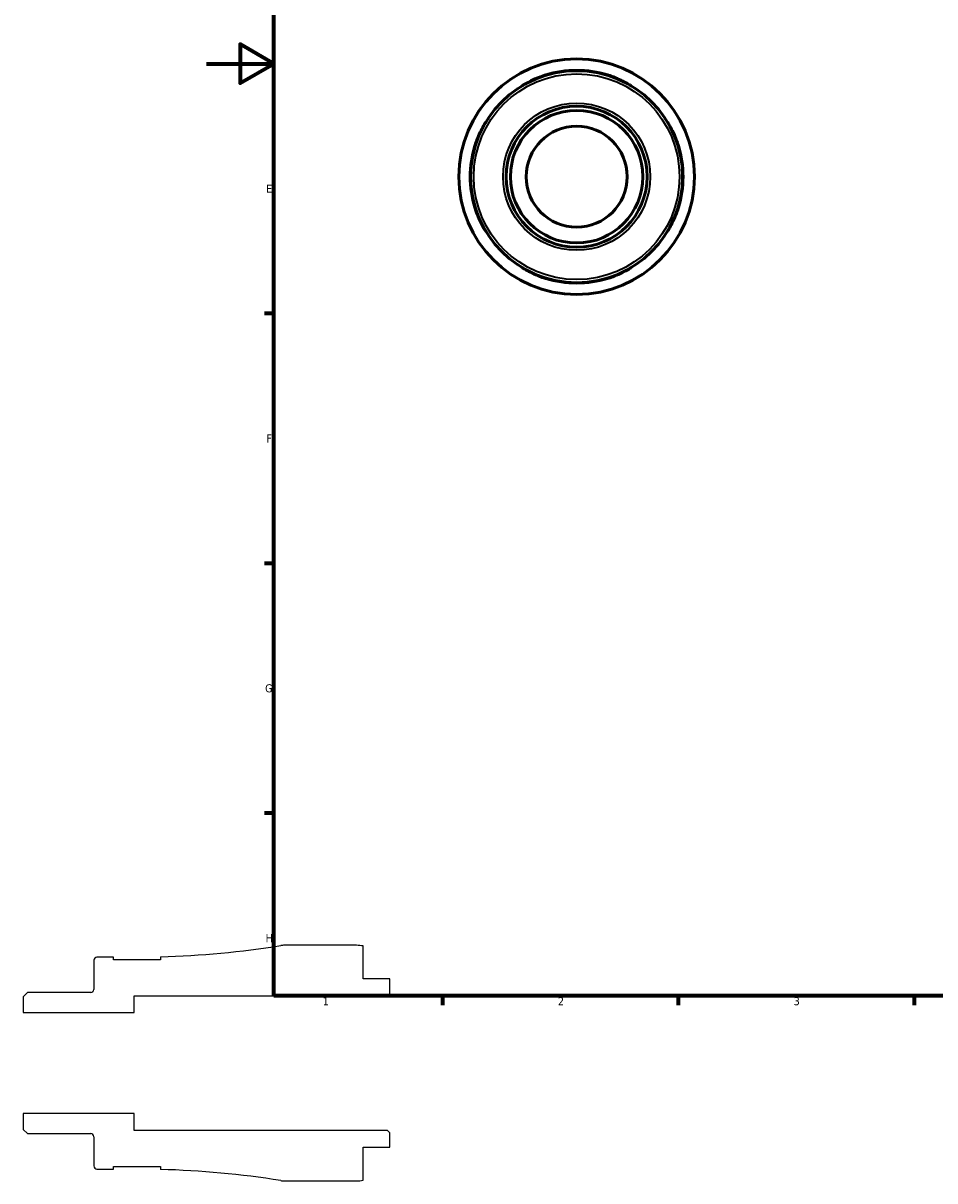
# Model space of a CAD drawing. Header units: millimetres. Extents: x -55 to 906, y -35 to 594.
# Tile 1 of 5: x -55 to 216, y -35 to 309. Entities that reach past the tile are written whole.
import ezdxf

# ---------------------------------------------------------------- set-up
doc = ezdxf.new("R2010")
doc.units = ezdxf.units.MM
for name, color, linetype, lineweight in [('Border (ANSI)', 7, 'Continuous', 70), ('Visible (ANSI)', 7, 'Continuous', 50), ('Visible Narrow (ANSI)', 7, 'Continuous', 35)]:
    doc.layers.add(name, color=color, linetype=linetype, lineweight=lineweight)
doc.styles.add('Note Text (ANSI)', font='tahoma.ttf')

# ---------------------------------------------------------------- blocks, each defined once
blk = doc.blocks.new('Borders Default Border')
at = {"layer": 'Border (ANSI)'}
for p, q in [((20, 222.75), (17.2, 222.75)), ((20, 148.5), (17.2, 148.5)), ((20, 74.25), (17.2, 74.25)), ((70.08, 20), (70.08, 17.2)), ((140.17, 20), (140.17, 17.2)), ((210.25, 20), (210.25, 17.2))]:
    blk.add_line(p, q, dxfattribs=at)
at = {"layer": 'Border (ANSI)', "flags": 128}
for points in [[(20, 20), (20, 574), (821, 574), (821, 20), (20, 20)], [(0, 297), (20, 297), (10, 302.77), (10, 291.23), (20, 297)]]:
    blk.add_lwpolyline(points, dxfattribs=at)
at = {"layer": 'Border (ANSI)', "color": 5, "true_color": 0x0000ff, "char_height": 2.4, "attachment_point": 7, "style": 'Note Text (ANSI)'}
for s, insert in [('E', (17.71, 258.68)), ('F', (17.78, 184.43)), ('G', (17.4, 110.13)), ('H', (17.53, 35.93)), ('1', (34.5, 17.2)), ('2', (104.4, 17.2)), ('3', (174.46, 17.15))]:
    blk.add_mtext(s, dxfattribs=dict(at, insert=insert))

msp = doc.modelspace()

# ---------------------------------------------------------------- linework, layer by layer
for p, q in [((44.5, 35), (23.13, 35)), ((46.5, 25), (46.5, 34.8)), ((-27.68, 31.5), (-32.58, 31.5)), ((-27.68, 30.7), (-27.68, 31.5)), ((-13.68, 31.61), (-13.68, 30.7)), ((-33.5, 30.57), (-33.5, 21.88)), ((-13.68, 30.7), (-27.68, 30.7)), ((54.5, 25), (46.5, 25)), ((54.5, 20.7), (54.5, 25)), ((-53.24, 20.95), (-54.5, 19.7)), ((-34.43, 20.95), (-53.24, 20.95)), ((53.8, 20), (54.5, 20.7)), ((-54.5, 19.7), (-54.5, 15)), ((-21.5, 15), (-21.5, 20)), ((-21.5, 20), (53.8, 20)), ((-54.5, 15), (-21.5, 15)), ((-21.5, -15), (-54.5, -15)), ((-54.5, -15), (-54.5, -19.7)), ((-21.5, -20), (-21.5, -15)), ((-54.5, -19.7), (-53.24, -20.95)), ((53.8, -20), (-21.5, -20)), ((54.5, -20.7), (53.8, -20)), ((-53.24, -20.95), (-34.43, -20.95)), ((-33.5, -21.88), (-33.5, -30.57)), ((54.5, -25), (54.5, -20.7)), ((46.5, -34.8), (46.5, -25)), ((46.5, -25), (54.5, -25)), ((-27.68, -31.5), (-27.68, -30.7)), ((-27.68, -30.7), (-13.68, -30.7)), ((-13.68, -30.7), (-13.68, -31.61)), ((-32.58, -31.5), (-27.68, -31.5)), ((23.13, -35), (44.5, -35))]:
    msp.add_line(p, q)
for centre, major_axis, start_param, end_param in [((-21.5, 310.83), (-275.91, -43.54), 1.442297, 1.570796), ((23.13, 28), (-7, 0), 4.712389, 4.868906), ((44.5, 25), (-9.8, 2), 4.712389, 4.913747), ((-32.58, 30.57), (-0.925, 0), 4.712389, 6.283185), ((-34.43, 21.88), (0, -0.925), 0, 1.570796), ((-34.43, -21.88), (0.925, 0), 0, 1.570796), ((-32.58, -30.57), (0, -0.925), 4.712389, 6.283185), ((-21.5, -310.83), (279.22, -7.82), 1.442297, 1.570796), ((23.13, -28), (6.91, -1.09), 4.712389, 4.868906), ((44.5, -25), (10, 0), 4.712389, 4.913747)]:
    msp.add_ellipse(centre, major_axis=major_axis, ratio=1, start_param=start_param, end_param=end_param)
at = {"layer": 'Visible (ANSI)'}
for radius in [35, 31.5, 20.95, 19.7, 15]:
    msp.add_circle((109.96, 263.43), radius, dxfattribs=at)
for start, end in [(73.0791, 106.9209), (163.0791, 196.9209), (343.0791, 16.9209), (253.0791, 286.9209)]:
    msp.add_arc((109.96, 263.43), 31.61, start, end, dxfattribs=at)
for points, knots in [([(93.81, 290.47), (93.75, 290.44), (93.74, 290.43), (93.83, 290.49), (93.93, 290.56), (94.34, 290.81), (94.77, 291.07), (95.93, 291.71), (96.69, 292.1), (98.23, 292.78), (99, 293.08), (100.11, 293.46), (100.43, 293.57), (100.76, 293.67)], [-1.358274, -1.358274, -1.358274, -1.358274, -1.210062, -1.210062, -1.061259, -1.061259, -0.784356, -0.784356, -0.47607, -0.47607, -0.222195, -0.222195, -0.119873, -0.119873, -0.119873, -0.119873]), ([(119.16, 293.67), (119.25, 293.64), (119.33, 293.62), (119.93, 293.43), (120.44, 293.25), (121.73, 292.76), (122.48, 292.44), (123.92, 291.75), (124.58, 291.39), (125.51, 290.86), (125.82, 290.66), (126.16, 290.44), (126.2, 290.42), (126.11, 290.47)], [-1.235765, -1.235765, -1.235765, -1.235765, -1.208564, -1.208564, -1.04744, -1.04744, -0.783338, -0.783338, -0.485241, -0.485241, -0.235531, -0.235531, 0, 0, 0, 0]), ([(79.72, 272.63), (79.74, 272.71), (79.77, 272.8), (79.96, 273.4), (80.14, 273.91), (80.62, 275.2), (80.95, 275.95), (81.64, 277.39), (81.99, 278.05), (82.53, 278.98), (82.72, 279.29), (82.94, 279.63), (82.97, 279.67), (82.91, 279.58)], [-1.235793, -1.235793, -1.235793, -1.235793, -1.208579, -1.208579, -1.04744, -1.04744, -0.783326, -0.783326, -0.485237, -0.485237, -0.235532, -0.235532, -0.000028, -0.000028, -0.000028, -0.000028]), ([(137, 279.58), (136.97, 279.64), (136.97, 279.64), (137.03, 279.55), (137.09, 279.46), (137.35, 279.04), (137.6, 278.61), (138.24, 277.46), (138.63, 276.7), (139.31, 275.15), (139.61, 274.39), (140, 273.28), (140.1, 272.95), (140.2, 272.63)], [-1.358274, -1.358274, -1.358274, -1.358274, -1.210084, -1.210084, -1.061276, -1.061276, -0.784376, -0.784376, -0.476087, -0.476087, -0.222203, -0.222203, -0.119873, -0.119873, -0.119873, -0.119873]), ([(82.91, 247.28), (82.95, 247.22), (82.95, 247.21), (82.89, 247.3), (82.83, 247.4), (82.57, 247.81), (82.31, 248.24), (81.68, 249.4), (81.29, 250.15), (80.61, 251.7), (80.3, 252.46), (79.92, 253.58), (79.82, 253.9), (79.72, 254.23)], [-1.358274, -1.358274, -1.358274, -1.358274, -1.210084, -1.210084, -1.061276, -1.061276, -0.784376, -0.784376, -0.476087, -0.476087, -0.222203, -0.222203, -0.119873, -0.119873, -0.119873, -0.119873]), ([(140.2, 254.23), (140.17, 254.14), (140.15, 254.05), (139.96, 253.45), (139.78, 252.95), (139.29, 251.66), (138.97, 250.9), (138.28, 249.47), (137.92, 248.81), (137.39, 247.88), (137.19, 247.56), (136.98, 247.22), (136.95, 247.18), (137, 247.28)], [-1.235793, -1.235793, -1.235793, -1.235793, -1.208579, -1.208579, -1.04744, -1.04744, -0.783326, -0.783326, -0.485237, -0.485237, -0.235532, -0.235532, -0.000028, -0.000028, -0.000028, -0.000028]), ([(100.76, 233.19), (100.67, 233.21), (100.58, 233.24), (99.98, 233.43), (99.48, 233.6), (98.19, 234.09), (97.43, 234.42), (96, 235.11), (95.34, 235.46), (94.41, 236), (94.1, 236.19), (93.75, 236.41), (93.72, 236.44), (93.81, 236.38)], [-1.235793, -1.235793, -1.235793, -1.235793, -1.208579, -1.208579, -1.04744, -1.04744, -0.783326, -0.783326, -0.485237, -0.485237, -0.235532, -0.235532, -0.000028, -0.000028, -0.000028, -0.000028]), ([(126.11, 236.38), (126.17, 236.42), (126.17, 236.42), (126.08, 236.36), (125.99, 236.3), (125.57, 236.04), (125.14, 235.78), (123.99, 235.14), (123.23, 234.76), (121.68, 234.08), (120.92, 233.77), (119.81, 233.39), (119.48, 233.29), (119.16, 233.19)], [-1.358274, -1.358274, -1.358274, -1.358274, -1.210084, -1.210084, -1.061276, -1.061276, -0.784376, -0.784376, -0.476087, -0.476087, -0.222203, -0.222203, -0.119873, -0.119873, -0.119873, -0.119873])]:
    msp.add_open_spline(points, degree=3, knots=knots, dxfattribs=at)
at = {"layer": 'Visible Narrow (ANSI)'}
for p, q in [((100.76, 293.56), (100.76, 293.66)), ((119.16, 293.66), (119.16, 293.56)), ((79.72, 272.63), (79.83, 272.63)), ((140.09, 272.63), (140.19, 272.63)), ((79.83, 254.23), (79.72, 254.23)), ((140.19, 254.23), (140.09, 254.23)), ((100.76, 233.19), (100.76, 233.3)), ((119.16, 233.3), (119.16, 233.19))]:
    msp.add_line(p, q, dxfattribs=at)
for radius in [34.91, 30.57, 21.88]:
    msp.add_circle((109.96, 263.43), radius, dxfattribs=at)

# ---------------------------------------------------------------- block references
msp.add_blockref('Borders Default Border', (0, 0))

doc.saveas('drawing.dxf')
